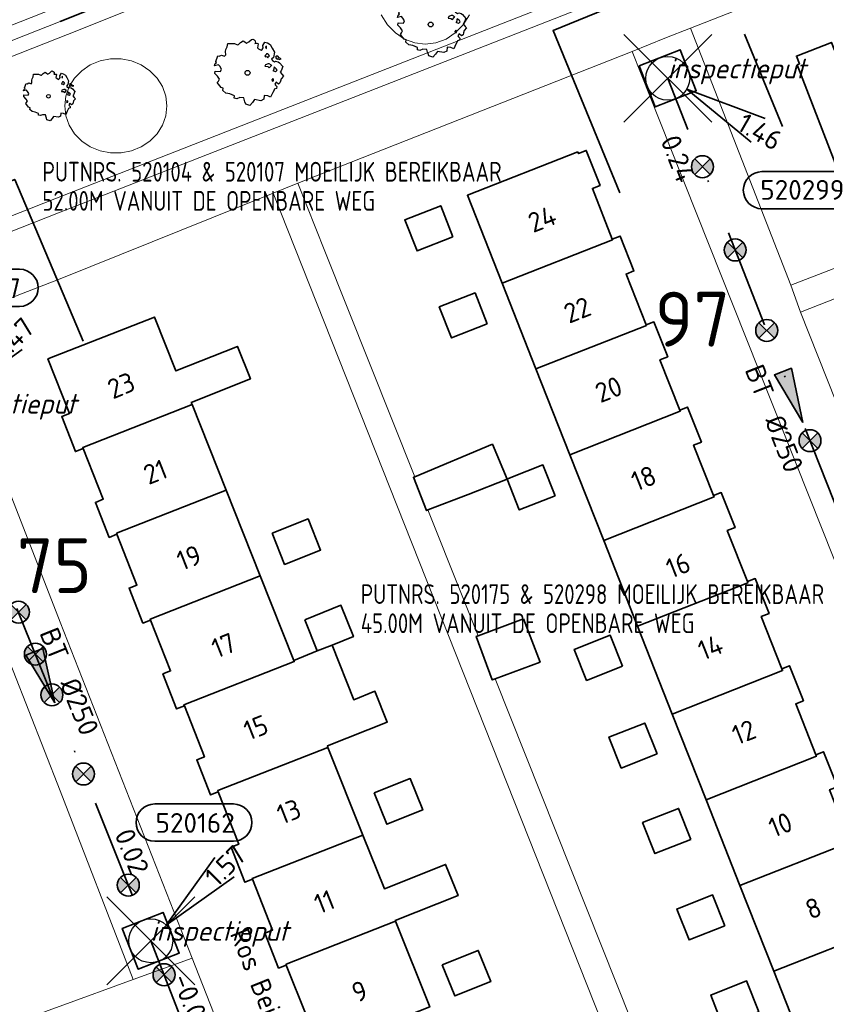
# Model space of a CAD drawing. Header units: metres. Extents: x 152391 to 157968, y 462336 to 467280.
# Tile 250 of 256: x 154997 to 155052, y 464848 to 464915. Entities that reach past the tile are written whole.
import ezdxf
from ezdxf.enums import TextEntityAlignment as Align

# ---------------------------------------------------------------- set-up
doc = ezdxf.new("R2010")
doc.units = ezdxf.units.M
doc.header["$LTSCALE"] = 0.75
doc.header["$PDMODE"] = 3
doc.header["$PDSIZE"] = 3
doc.linetypes.add('RI-VWA_BETON', pattern=[19, 9, -5, 0, -5])
doc.layers.get('0').update_dxf_attribs({"lineweight": 25})
doc.layers.get('defpoints').update_dxf_attribs({"lineweight": 25})
for name, color, linetype, lineweight in [('B-GV-GR-BOOM-S', 252, 'Continuous', 25), ('B-WE-GK-BESCHOEIING-G', 251, 'GK-BESCHOEIING', 35), ('B-WE-OG-BEBOUWING-GV', 6, 'Continuous', 35), ('B-WE-OG-BEBOUWING-T18', 1, 'Continuous', 18), ('B-WE-OG-TERREIN_CULTUURSCHEIDING-GV', 251, 'Continuous', 18), ('B-WE-OG-TOPOGRAFIE-T18', 1, 'Continuous', 18), ('B-WE-OG-WATER_SLOOT-GV', 251, 'Continuous', 18), ('B-WE-VH-VERHARDING_TEGEL-GV', 251, 'Continuous', 18), ('N-OI-RI-BIJZONDERDERHEDEN-T18', 134, 'Continuous', 18), ('N-OI-RI-T50', 130, 'Continuous', 50), ('N-OI-RI-VWA_PUTNUMMER-S @ 0.75', 36, 'Continuous', 35), ('N-OI-RI-VWA_RIOOLPUT_INSPECTIEPUT-S', 36, 'Continuous', 35), ('N-OI-RI-VWA_STROOMRICHTING-S @ 0.75', 36, 'Continuous', 35), ('N-OI-RI-VWA_TRANSPORTLEIDING_BETON_250-G', 36, 'RI-VWA_BETON', 35), ('N-RO-KG-GRENS_WERK-G', 7, 'XX-WERKGRENS', 35)]:
    doc.layers.add(name, color=color, linetype=linetype, lineweight=lineweight)
doc.layers.add('inspectieput', color=7, linetype='Continuous', plot=False)
doc.layers.add('N-OI-RI-VRIJVERVAL_HULPSTUK-S', color=210, linetype='Continuous', lineweight=35, plot=False)
doc.styles.add('NLCS-ISO', font='isocpeur.ttf')
doc.styles.add('NLCS-ISO-M750-T18', font='NLCS-ISO.ttf', dxfattribs={"height": 1.35})
doc.styles.add('NLCS-ISO-M750-T18_CURSIEF', font='NLCS-ISO.ttf', dxfattribs={"oblique": 15, "height": 1.35})
doc.styles.add('NLCS-ISO-M750-T50', font='NLCS-ISO.ttf', dxfattribs={"height": 3.75})
doc.linetypes.add('GK-BESCHOEIING', pattern='A,30,-5,[1,NLCS.SHX,S=1,R=0,X=0,Y=0],-5', length=40)
doc.linetypes.add('XX-WERKGRENS', pattern='A,0,[137,NLCS.SHX,S=0.1,R=0,X=-1.1,Y=-1.35],-6', length=6)

# ---------------------------------------------------------------- blocks, each defined once
blk = doc.blocks.new('*U108')
at = {"ltscale": 0.1}
blk.add_hatch(color=256, dxfattribs=at).paths.add_polyline_path([(2.5, 0), (-2.5, -0.833), (-2.5, 0.833)])
at = {"ltscale": 0.1, "flags": 128}
blk.add_lwpolyline([(2.5, 0), (-2.5, -0.833), (-2.5, 0.833)], close=True, dxfattribs=at)
at = {"ltscale": 0.1, "style": 'NLCS-ISO'}
for tag, p in [('BOBL', (-21.86, -3.24)), ('MAT', (-1, -3.74))]:
    blk.add_attdef(tag, text='', height=1.8, dxfattribs=at).set_placement(p, align=Align.BOTTOM_RIGHT)
for tag, p in [('BOBR', (16.014, -3.23)), ('DIA', (1, -3.74))]:
    blk.add_attdef(tag, text='', height=1.8, dxfattribs=at).set_placement(p, align=Align.BOTTOM_LEFT)
at = {"layer": 'defpoints', "ltscale": 0.1, "style": 'NLCS-ISO', "flags": 1}
blk.add_attdef('JVA', text='', height=1.8, dxfattribs=at).set_placement((0, -1), align=Align.TOP_CENTER)
blk = doc.blocks.new('*U147')
at = {"ltscale": 0.1}
blk.add_hatch(color=256, dxfattribs=at).paths.add_polyline_path([(2.5, 0), (-2.5, -0.833), (-2.5, 0.833)])
at = {"ltscale": 0.1, "flags": 128}
blk.add_lwpolyline([(2.5, 0), (-2.5, -0.833), (-2.5, 0.833)], close=True, dxfattribs=at)
at = {"ltscale": 0.1, "style": 'NLCS-ISO'}
for tag, p in [('MAT', (-1, 0.5)), ('BOBL', (-21.73, 0))]:
    blk.add_attdef(tag, text='', height=1.8, dxfattribs=at).set_placement(p, align=Align.BOTTOM_RIGHT)
for tag, p in [('DIA', (1, 0.5)), ('BOBR', (20.784, -0.006))]:
    blk.add_attdef(tag, text='', height=1.8, dxfattribs=at).set_placement(p, align=Align.BOTTOM_LEFT)
at = {"layer": 'defpoints', "ltscale": 0.1, "style": 'NLCS-ISO', "flags": 1}
blk.add_attdef('JVA', text='', height=1.8, dxfattribs=at).set_placement((0, -1), align=Align.TOP_CENTER)
blk = doc.blocks.new('*U165')
at = {"ltscale": 0.1}
blk.add_hatch(color=256, dxfattribs=at).paths.add_polyline_path([(2.5, 0), (-2.5, -0.833), (-2.5, 0.833)])
at = {"ltscale": 0.1, "flags": 128}
blk.add_lwpolyline([(2.5, 0), (-2.5, -0.833), (-2.5, 0.833)], close=True, dxfattribs=at)
at = {"ltscale": 0.1, "style": 'NLCS-ISO'}
for tag, p in [('MAT', (-1, 0.5)), ('BOBL', (-16.552, 0))]:
    blk.add_attdef(tag, text='', height=1.8, dxfattribs=at).set_placement(p, align=Align.BOTTOM_RIGHT)
for tag, p in [('DIA', (1, 0.5)), ('BOBR', (15.606, -0.003))]:
    blk.add_attdef(tag, text='', height=1.8, dxfattribs=at).set_placement(p, align=Align.BOTTOM_LEFT)
at = {"layer": 'defpoints', "ltscale": 0.1, "style": 'NLCS-ISO', "flags": 1}
blk.add_attdef('JVA', text='', height=1.8, dxfattribs=at).set_placement((0, -1), align=Align.TOP_CENTER)
blk = doc.blocks.new('B-SRI-PUT_VWA-SO')
at = {"flags": 128}
blk.add_lwpolyline([(-2, 2), (2, 2), (2, -2), (-2, -2)], close=True, dxfattribs=at)
at = {"lineweight": -3, "flags": 128}
blk.add_lwpolyline([(2, -2), (2, 2), (-2, 2), (-2, -2)], close=True, dxfattribs=at)
at = {"lineweight": -3}
blk.add_circle((0, 0), 2, dxfattribs=at)
blk = doc.blocks.new('*U274')
for q in [(7.61, -5.823), (8.857, -3.656)]:
    blk.add_line((1.733, -0.998), q)
blk.add_lwpolyline([(15.731, -11.882), (8.573, -11.882, -1), (8.573, -8.498), (15.731, -8.498, -1)], format="xyb", close=True)
at = {"ltscale": 0.1, "style": 'NLCS-ISO'}
blk.add_attdef('PUTHGT', text='', height=1.8, rotation=330.07382, dxfattribs=at).set_placement((6.614, -3.84), align=Align.MIDDLE_LEFT)
blk.add_attdef('PUTNR', text='', height=1.8, dxfattribs=at).set_placement((12.254, -8.358), align=Align.MIDDLE_CENTER)
blk = doc.blocks.new('*U378')
for q in [(5.834, 7.601), (7.601, 5.834)]:
    blk.add_line((1.414, 1.414), q)
blk.add_lwpolyline([(7.517, 12.469), (0.359, 12.469, 1), (0.359, 9.084), (7.517, 9.084, 1)], format="xyb", close=True)
at = {"ltscale": 0.1, "style": 'NLCS-ISO'}
blk.add_attdef('PUTHGT', text='', height=1.8, rotation=45, dxfattribs=at).set_placement((5.388, 5.428), align=Align.MIDDLE_LEFT)
blk.add_attdef('PUTNR', text='', height=1.8, dxfattribs=at).set_placement((4.04, 10.744), align=Align.MIDDLE_CENTER)
blk = doc.blocks.new('*U260')
for q in [(5.834, 7.601), (7.601, 5.834)]:
    blk.add_line((1.414, 1.414), q)
blk.add_lwpolyline([(7.376, 13.151), (0.218, 13.151, 1), (0.218, 9.767), (7.376, 9.767, 1)], format="xyb", close=True)
at = {"ltscale": 0.1, "style": 'NLCS-ISO'}
blk.add_attdef('PUTHGT', text='', height=1.8, rotation=45, dxfattribs=at).set_placement((5.388, 5.428), align=Align.MIDDLE_LEFT)
blk.add_attdef('PUTNR', text='', height=1.8, dxfattribs=at).set_placement((3.899, 11.427), align=Align.MIDDLE_CENTER)
blk = doc.blocks.new('SRI-HULP')
h = blk.add_hatch(color=256)
h.dxf.hatch_style = 1
h.paths.add_polyline_path([(-0.707, 0.707, 0.198912), (-1, 0, 0.198912), (-0.707, -0.707), (0, 0)])
h = blk.add_hatch(color=256)
h.dxf.hatch_style = 1
h.paths.add_polyline_path([(1, 0, 0.198912), (0.707, 0.707), (0, 0), (0.707, -0.707, 0.198912)])
for p, q in [((-0.707, 0.707), (0.707, -0.707)), ((-0.707, -0.707), (0.707, 0.707))]:
    blk.add_line(p, q)
blk.add_circle((0, 0), 1)
blk = doc.blocks.new('ACMAP_ANN_TEMPLATE_type knoop')
at = {"layer": 'defpoints', "style": 'NLCS-ISO-M750-T18_CURSIEF', "oblique": 15}
blk.add_attdef('type_knoop', (0, 0), '', height=1.35, dxfattribs=at)
blk = doc.blocks.new('SGR-BOOM_21_30')
at = {"linetype": 'Continuous'}
for p, q in [((-1.051, 1.335), (-1.016, 1.499)), ((-1.016, 1.499), (-0.668, 1.499)), ((-0.668, 1.499), (-0.516, 1.433)), ((-0.516, 1.433), (-0.47, 1.45)), ((-0.47, 1.45), (-0.365, 1.548)), ((-0.365, 1.548), (-0.226, 1.647)), ((-0.226, 1.647), (-0.133, 1.581)), ((-0.133, 1.581), (-0.063, 1.515)), ((-0.063, 1.515), (0.065, 1.581)), ((0.065, 1.581), (0.205, 1.712)), ((0.205, 1.712), (0.263, 1.729)), ((0.263, 1.729), (0.333, 1.696)), ((0.333, 1.696), (0.391, 1.647)), ((0.402, 1.532), (0.379, 1.499)), ((0.379, 1.499), (0.53, 1.515)), ((0.391, 1.647), (0.402, 1.532)), ((0.542, 1.483), (0.507, 1.285)), ((0.53, 1.515), (0.542, 1.483)), ((0.786, 1.4), (0.891, 1.565)), ((0.798, 1.285), (0.786, 1.4)), ((0.891, 1.565), (1.019, 1.532)), ((0.972, 1.368), (0.926, 1.335)), ((0.961, 1.269), (0.972, 1.368)), ((1.019, 1.532), (1.158, 1.45)), ((1.158, 1.45), (1.251, 1.269)), ((-1.633, 0.579), (-1.528, 0.875)), ((-1.528, 0.875), (-1.458, 0.858)), ((-1.458, 0.858), (-1.342, 0.908)), ((-1.342, 0.908), (-1.179, 0.858)), ((-1.179, 0.858), (-1.121, 0.924)), ((-1.133, 1.088), (-1.109, 1.187)), ((-1.121, 0.924), (-1.133, 1.088)), ((-1.109, 1.187), (-1.051, 1.335)), ((0.507, 1.285), (0.565, 1.236)), ((0.565, 1.236), (0.693, 1.154)), ((0.693, 1.154), (0.751, 1.203)), ((0.751, 1.203), (0.798, 1.285)), ((0.937, 0.908), (0.891, 0.875)), ((0.891, 0.875), (0.926, 0.825)), ((0.926, 1.335), (0.949, 1.253)), ((0.926, 0.825), (0.984, 0.842)), ((0.972, 0.973), (0.937, 0.908)), ((0.949, 1.253), (0.961, 1.236)), ((1.03, 0.973), (0.972, 0.973)), ((0.984, 0.842), (1.03, 0.776)), ((1.077, 0.94), (1.03, 0.973)), ((1.03, 0.776), (1.077, 0.842)), ((1.124, 0.875), (1.077, 0.94)), ((1.077, 0.842), (1.124, 0.875)), ((1.321, 0.793), (1.228, 0.694)), ((1.228, 0.694), (1.275, 0.628)), ((1.251, 1.269), (1.379, 1.055)), ((1.379, 1.055), (1.321, 0.793)), ((1.472, 0.858), (1.438, 0.809)), ((1.438, 0.809), (1.461, 0.743)), ((1.461, 0.743), (1.531, 0.694)), ((1.542, 0.858), (1.472, 0.858)), ((1.531, 0.727), (1.635, 0.678)), ((1.531, 0.694), (1.542, 0.727)), ((1.624, 0.76), (1.542, 0.858)), ((1.728, 0.71), (1.624, 0.76)), ((1.635, 0.678), (1.728, 0.71)), ((-1.703, 0.365), (-1.656, 0.48)), ((-1.493, 0.415), (-1.703, 0.365)), ((-1.679, -0.029), (-1.668, 0.086)), ((-1.668, 0.086), (-1.389, 0.07)), ((-1.656, 0.48), (-1.598, 0.53)), ((-1.598, 0.53), (-1.633, 0.579)), ((-1.423, 0.333), (-1.493, 0.415)), ((-1.33, 0.185), (-1.423, 0.333)), ((-1.389, 0.07), (-1.33, 0.185)), ((0.926, 0.415), (0.891, 0.333)), ((0.891, 0.333), (1.03, 0.316)), ((1.054, 0.464), (0.926, 0.415)), ((1.03, 0.316), (1.112, 0.251)), ((1.112, 0.464), (1.054, 0.464)), ((1.217, 0.398), (1.112, 0.464)), ((1.112, 0.251), (1.205, 0.365)), ((1.205, 0.365), (1.24, 0.415)), ((1.275, 0.628), (1.379, 0.563)), ((1.344, 0.185), (1.31, 0.103)), ((1.434, 0.049), (1.31, 0.103)), ((1.356, 0.3), (1.344, 0.234)), ((1.344, 0.234), (1.344, 0.185)), ((1.426, 0.234), (1.356, 0.3)), ((1.379, 0.563), (1.438, 0.595)), ((1.472, 0.201), (1.426, 0.234)), ((1.434, 0.049), (1.507, 0.136)), ((1.438, 0.595), (1.565, 0.563)), ((1.507, 0.136), (1.472, 0.201)), ((1.565, 0.563), (1.635, 0.513)), ((1.635, 0.513), (1.81, 0.316)), ((1.717, 0.103), (1.67, 0.037)), ((1.67, 0.037), (1.763, -0.094)), ((1.81, 0.316), (1.717, 0.103)), ((-1.54, -0.177), (-1.679, -0.029)), ((-1.551, -0.505), (-1.493, -0.423)), ((-1.354, -0.752), (-1.551, -0.505)), ((-1.435, -0.324), (-1.54, -0.177)), ((-1.493, -0.423), (-1.435, -0.324)), ((1.286, -0.292), (1.24, -0.357)), ((1.24, -0.357), (1.251, -0.423)), ((1.263, -0.423), (1.333, -0.407)), ((1.333, -0.341), (1.286, -0.292)), ((1.333, -0.407), (1.333, -0.341)), ((1.461, -0.472), (1.391, -0.587)), ((1.391, -0.587), (1.426, -0.637)), ((1.426, -0.637), (1.496, -0.702)), ((1.577, -0.587), (1.461, -0.472)), ((1.658, -0.522), (1.577, -0.587)), ((1.682, -0.423), (1.658, -0.522)), ((1.717, -0.308), (1.682, -0.423)), ((1.845, -0.177), (1.717, -0.308)), ((1.763, -0.094), (1.845, -0.177)), ((-1.249, -0.784), (-1.354, -0.752)), ((-1.272, -0.899), (-1.249, -0.784)), ((-1.109, -1.047), (-1.272, -0.899)), ((-0.912, -1.08), (-1.109, -1.047)), ((-0.668, -1.179), (-0.912, -1.08)), ((-0.679, -1.294), (-0.668, -1.179)), ((-0.551, -1.326), (-0.679, -1.294)), ((-0.4, -1.261), (-0.551, -1.326)), ((-0.191, -1.277), (-0.4, -1.261)), ((-0.156, -1.425), (-0.191, -1.277)), ((0.844, -1.162), (0.833, -1.359)), ((1.03, -1.179), (0.844, -1.162)), ((1.182, -1.244), (1.03, -1.179)), ((1.286, -1.014), (1.182, -1.244)), ((1.356, -0.883), (1.286, -1.014)), ((1.368, -0.834), (1.356, -0.883)), ((1.484, -0.801), (1.368, -0.834)), ((1.496, -0.702), (1.484, -0.801)), ((-0.133, -1.491), (-0.156, -1.425)), ((-0.098, -1.606), (-0.133, -1.491)), ((0.112, -1.671), (-0.098, -1.606)), ((0.251, -1.524), (0.112, -1.671)), ((0.356, -1.376), (0.251, -1.524)), ((0.682, -1.441), (0.356, -1.376)), ((0.833, -1.359), (0.682, -1.441))]:
    blk.add_line(p, q, dxfattribs=at)
blk.add_circle((0, 0), 0.126, dxfattribs=at)
blk = doc.blocks.new('SGR-BOOM_31_50')
at = {"linetype": 'Continuous'}
for p, q in [((-0.626, 1.933), (-0.487, 2.064)), ((-0.487, 2.064), (-0.301, 2.196)), ((-0.301, 2.196), (-0.177, 2.108)), ((-0.177, 2.108), (-0.084, 2.02)), ((-0.084, 2.02), (0.087, 2.108)), ((0.087, 2.108), (0.273, 2.283)), ((0.273, 2.283), (0.351, 2.305)), ((0.351, 2.305), (0.444, 2.261)), ((0.444, 2.261), (0.521, 2.196)), ((0.537, 2.042), (0.506, 1.999)), ((0.506, 1.999), (0.707, 2.02)), ((0.521, 2.196), (0.537, 2.042)), ((0.707, 2.02), (0.723, 1.977)), ((1.048, 1.867), (1.188, 2.086)), ((1.188, 2.086), (1.358, 2.042)), ((1.358, 2.042), (1.545, 1.933)), ((-1.51, 1.451), (-1.479, 1.582)), ((-1.495, 1.232), (-1.51, 1.451)), ((-1.479, 1.582), (-1.402, 1.78)), ((-1.402, 1.78), (-1.355, 1.999)), ((-1.355, 1.999), (-0.89, 1.999)), ((-0.89, 1.999), (-0.688, 1.911)), ((-0.688, 1.911), (-0.626, 1.933)), ((0.723, 1.977), (0.676, 1.714)), ((0.676, 1.714), (0.754, 1.648)), ((0.754, 1.648), (0.924, 1.539)), ((0.924, 1.539), (1.002, 1.604)), ((1.002, 1.604), (1.064, 1.714)), ((1.064, 1.714), (1.048, 1.867)), ((1.296, 1.823), (1.234, 1.78)), ((1.234, 1.78), (1.265, 1.67)), ((1.265, 1.67), (1.281, 1.648)), ((1.281, 1.692), (1.296, 1.823)), ((1.545, 1.933), (1.669, 1.692)), ((1.669, 1.692), (1.839, 1.407)), ((1.839, 1.407), (1.762, 1.057)), ((-2.208, 0.641), (-2.131, 0.706)), ((-2.177, 0.772), (-2.038, 1.166)), ((-2.131, 0.706), (-2.177, 0.772)), ((-2.038, 1.166), (-1.944, 1.144)), ((-1.944, 1.144), (-1.789, 1.21)), ((-1.789, 1.21), (-1.572, 1.144)), ((-1.572, 1.144), (-1.495, 1.232)), ((1.25, 1.21), (1.188, 1.166)), ((1.188, 1.166), (1.234, 1.101)), ((1.234, 1.101), (1.312, 1.122)), ((1.296, 1.298), (1.25, 1.21)), ((1.374, 1.298), (1.296, 1.298)), ((1.312, 1.122), (1.374, 1.035)), ((1.436, 1.254), (1.374, 1.298)), ((1.374, 1.035), (1.436, 1.122)), ((1.498, 1.166), (1.436, 1.254)), ((1.436, 1.122), (1.498, 1.166)), ((1.762, 1.057), (1.638, 0.925)), ((1.638, 0.925), (1.7, 0.838)), ((1.7, 0.838), (1.839, 0.75)), ((1.839, 0.75), (1.917, 0.794)), ((1.963, 1.144), (1.917, 1.079)), ((1.917, 1.079), (1.948, 0.991)), ((1.917, 0.794), (2.087, 0.75)), ((1.948, 0.991), (2.041, 0.925)), ((2.056, 1.144), (1.963, 1.144)), ((2.041, 0.969), (2.18, 0.903)), ((2.041, 0.925), (2.056, 0.969)), ((2.165, 1.013), (2.056, 1.144)), ((2.087, 0.75), (2.18, 0.684)), ((2.304, 0.947), (2.165, 1.013)), ((2.18, 0.903), (2.304, 0.947)), ((2.18, 0.684), (2.413, 0.422)), ((-2.27, 0.487), (-2.208, 0.641)), ((-1.991, 0.553), (-2.27, 0.487)), ((-2.239, -0.038), (-2.224, 0.115)), ((-2.224, 0.115), (-1.851, 0.093)), ((-1.898, 0.444), (-1.991, 0.553)), ((-1.774, 0.246), (-1.898, 0.444)), ((-1.851, 0.093), (-1.774, 0.246)), ((1.234, 0.553), (1.188, 0.444)), ((1.188, 0.444), (1.374, 0.422)), ((1.405, 0.619), (1.234, 0.553)), ((1.374, 0.422), (1.483, 0.334)), ((1.483, 0.619), (1.405, 0.619)), ((1.622, 0.531), (1.483, 0.619)), ((1.483, 0.334), (1.607, 0.487)), ((1.607, 0.487), (1.653, 0.553)), ((1.793, 0.246), (1.746, 0.137)), ((1.911, 0.065), (1.746, 0.137)), ((1.808, 0.4), (1.793, 0.312)), ((1.793, 0.312), (1.793, 0.246)), ((1.901, 0.312), (1.808, 0.4)), ((1.963, 0.268), (1.901, 0.312)), ((1.911, 0.065), (2.01, 0.181)), ((2.01, 0.181), (1.963, 0.268)), ((2.289, 0.137), (2.227, 0.049)), ((2.227, 0.049), (2.351, -0.126)), ((2.413, 0.422), (2.289, 0.137)), ((-2.053, -0.235), (-2.239, -0.038)), ((-2.069, -0.673), (-1.991, -0.564)), ((-1.913, -0.433), (-2.053, -0.235)), ((-1.991, -0.564), (-1.913, -0.433)), ((1.715, -0.389), (1.653, -0.476)), ((1.653, -0.476), (1.669, -0.564)), ((1.684, -0.564), (1.777, -0.542)), ((1.777, -0.454), (1.715, -0.389)), ((1.777, -0.542), (1.777, -0.454)), ((1.948, -0.63), (1.855, -0.783)), ((2.103, -0.783), (1.948, -0.63)), ((2.242, -0.564), (2.211, -0.695)), ((2.289, -0.411), (2.242, -0.564)), ((2.459, -0.235), (2.289, -0.411)), ((2.351, -0.126), (2.459, -0.235)), ((-1.805, -1.002), (-2.069, -0.673)), ((-1.665, -1.046), (-1.805, -1.002)), ((-1.696, -1.199), (-1.665, -1.046)), ((-1.479, -1.396), (-1.696, -1.199)), ((1.808, -1.177), (1.715, -1.352)), ((1.824, -1.112), (1.808, -1.177)), ((1.979, -1.068), (1.824, -1.112)), ((1.855, -0.783), (1.901, -0.849)), ((1.901, -0.849), (1.994, -0.936)), ((1.994, -0.936), (1.979, -1.068)), ((2.211, -0.695), (2.103, -0.783)), ((-1.216, -1.44), (-1.479, -1.396)), ((-0.89, -1.571), (-1.216, -1.44)), ((-0.906, -1.725), (-0.89, -1.571)), ((-0.735, -1.769), (-0.906, -1.725)), ((-0.533, -1.681), (-0.735, -1.769)), ((-0.254, -1.703), (-0.533, -1.681)), ((-0.208, -1.9), (-0.254, -1.703)), ((-0.177, -1.988), (-0.208, -1.9)), ((-0.13, -2.141), (-0.177, -1.988)), ((0.475, -1.834), (0.335, -2.031)), ((0.909, -1.922), (0.475, -1.834)), ((1.11, -1.812), (0.909, -1.922)), ((1.126, -1.55), (1.11, -1.812)), ((1.374, -1.571), (1.126, -1.55)), ((1.576, -1.659), (1.374, -1.571)), ((1.715, -1.352), (1.576, -1.659)), ((0.149, -2.229), (-0.13, -2.141)), ((0.335, -2.031), (0.149, -2.229))]:
    blk.add_line(p, q, dxfattribs=at)
blk.add_circle((0, 0), 0.169, dxfattribs=at)

msp = doc.modelspace()

# ---------------------------------------------------------------- linework, layer by layer
at = {"layer": 'B-WE-GK-BESCHOEIING-G'}
msp.add_lwpolyline([(155032.375, 464928.165), (155000, 464915.199)], dxfattribs=at)
at = {"layer": 'B-WE-OG-BEBOUWING-GV'}
for points in [[(155050.328, 464912.254), (155053.189, 464904.825), (155059.295, 464907.206), (155056.408, 464914.622), (155056.351, 464914.599), (155052.877, 464913.247), (155052.67, 464913.778), (155050.275, 464912.845), (155050.482, 464912.314)], [(155035.352, 464906.304), (155027.814, 464903.332), (155030.182, 464897.324), (155037.721, 464900.296), (155037.705, 464900.337), (155036.342, 464903.794), (155036.872, 464904.003), (155035.93, 464906.392), (155035.4, 464906.183)], [(155026.821, 464900.494), (155025.987, 464902.611), (155023.537, 464901.645), (155024.374, 464899.529)], [(155030.182, 464897.324), (155032.493, 464891.463), (155040.032, 464894.435), (155040.017, 464894.471), (155038.647, 464897.948), (155039.177, 464898.157), (155038.235, 464900.546), (155037.705, 464900.337), (155037.721, 464900.296)], [(155029.167, 464894.546), (155028.332, 464896.663), (155025.883, 464895.697), (155026.719, 464893.581)], [(155009.009, 464889.031), (155008.954, 464889.168), (155012.995, 464890.78), (155012.11, 464892.999), (155007.908, 464891.323), (155006.439, 464895.006), (154999.17, 464892.15), (155000.639, 464888.411), (155000.108, 464888.203), (155001.048, 464885.811), (155001.579, 464886.019), (155001.547, 464886.1)], [(155040.017, 464894.471), (155040.032, 464894.435), (155032.493, 464891.463), (155034.805, 464885.602), (155042.342, 464888.574), (155042.315, 464888.643), (155040.959, 464892.082), (155041.49, 464892.291), (155040.548, 464894.68)], [(155003.88, 464880.161), (155003.851, 464880.236), (155011.348, 464883.181), (155009.009, 464889.031), (155001.547, 464886.1), (155001.579, 464886.019), (155002.94, 464882.553), (155002.41, 464882.345), (155003.35, 464879.953)], [(155037.116, 464879.741), (155044.653, 464882.713), (155044.617, 464882.806), (155043.257, 464886.254), (155043.787, 464886.463), (155042.846, 464888.852), (155042.315, 464888.643), (155042.342, 464888.574), (155034.805, 464885.602)], [(155024.216, 464884.091), (155024.129, 464884.055), (155025.021, 464881.785), (155025.118, 464881.823), (155027.859, 464882.892), (155030.516, 464883.939), (155029.521, 464886.313)], [(155033.803, 464882.789), (155032.968, 464884.906), (155030.775, 464884.041), (155030.516, 464883.939), (155031.355, 464881.824)], [(155011.348, 464883.181), (155003.851, 464880.236), (155003.88, 464880.161), (155005.242, 464876.694), (155004.712, 464876.486), (155005.651, 464874.094), (155006.182, 464874.302), (155006.154, 464874.372), (155013.666, 464877.323)], [(155037.116, 464879.741), (155039.426, 464873.881), (155046.964, 464876.853), (155046.933, 464876.931), (155045.559, 464880.417), (155046.089, 464880.626), (155045.147, 464883.015), (155044.617, 464882.806), (155044.653, 464882.713)], [(155014.47, 464880.236), (155015.323, 464878.099), (155017.784, 464879.081), (155016.932, 464881.217)], [(155015.952, 464871.548), (155013.666, 464877.323), (155006.154, 464874.372), (155006.182, 464874.302), (155007.546, 464870.831), (155007.015, 464870.622), (155007.955, 464868.23), (155008.486, 464868.439), (155008.458, 464868.509), (155015.985, 464871.466)], [(155041.792, 464867.88), (155049.33, 464870.852), (155049.284, 464870.969), (155047.875, 464874.542), (155048.405, 464874.752), (155047.463, 464877.14), (155046.933, 464876.931), (155046.964, 464876.853), (155039.426, 464873.881)], [(155016.71, 464874.327), (155017.562, 464872.191), (155018.565, 464872.591), (155020.023, 464873.172), (155019.171, 464875.309)], [(155031.649, 464874.383), (155028.536, 464873.229), (155028.409, 464873.182), (155029.508, 464870.216), (155029.706, 464870.289), (155032.778, 464871.431)], [(155038.395, 464871.141), (155037.561, 464873.258), (155035.111, 464872.292), (155035.948, 464870.176)], [(155018.565, 464872.591), (155017.562, 464872.191), (155015.952, 464871.548), (155015.985, 464871.466), (155008.458, 464868.509), (155008.486, 464868.439), (155009.855, 464864.953), (155009.325, 464864.744), (155010.264, 464862.352), (155010.795, 464862.561), (155010.762, 464862.645), (155018.288, 464865.602), (155018.249, 464865.698), (155022.333, 464867.327), (155021.493, 464869.433), (155020.053, 464868.859)], [(155049.284, 464870.969), (155049.33, 464870.852), (155041.792, 464867.88), (155044.103, 464862.019), (155051.641, 464864.991), (155051.602, 464865.089), (155050.227, 464868.578), (155050.757, 464868.787), (155049.814, 464871.178)], [(155040.758, 464865.148), (155039.924, 464867.265), (155037.474, 464866.299), (155038.311, 464864.183)], [(155020.677, 464859.611), (155018.288, 464865.602), (155010.762, 464862.645), (155010.795, 464862.561), (155012.201, 464858.982), (155011.67, 464858.774), (155012.61, 464856.382), (155013.141, 464856.59), (155013.12, 464856.642)], [(155051.602, 464865.089), (155051.641, 464864.991), (155044.103, 464862.019), (155046.414, 464856.158), (155053.952, 464859.131), (155053.911, 464859.233), (155052.544, 464862.7), (155053.074, 464862.91), (155052.133, 464865.298)], [(155021.448, 464862.485), (155022.3, 464860.349), (155024.761, 464861.331), (155023.909, 464863.467)], [(155043.061, 464859.309), (155042.226, 464861.425), (155039.776, 464860.459), (155040.613, 464858.343)], [(155013.141, 464856.59), (155014.506, 464853.114), (155013.976, 464852.905), (155014.916, 464850.513), (155015.446, 464850.722), (155015.424, 464850.778), (155022.907, 464853.718), (155022.889, 464853.764), (155027.169, 464855.471), (155026.317, 464857.607), (155022.14, 464855.942), (155020.677, 464859.611), (155013.12, 464856.642)], [(155053.911, 464859.233), (155053.952, 464859.131), (155046.414, 464856.158), (155048.725, 464850.298), (155056.263, 464853.27), (155056.216, 464853.388), (155054.853, 464856.844), (155055.383, 464857.054), (155054.441, 464859.442)], [(155045.389, 464853.403), (155044.555, 464855.52), (155042.105, 464854.554), (155042.942, 464852.438)], [(155015.446, 464850.722), (155016.813, 464847.244), (155016.282, 464847.035), (155017.222, 464844.643), (155017.753, 464844.852), (155017.728, 464844.914), (155025.242, 464847.867), (155022.907, 464853.718), (155015.424, 464850.778)], [(155058.525, 464847.531), (155057.158, 464850.998), (155057.689, 464851.207), (155056.746, 464853.598), (155056.216, 464853.388), (155056.263, 464853.27), (155048.725, 464850.298), (155050.962, 464844.624), (155051.036, 464844.437), (155058.573, 464847.409)], [(155026.094, 464850.748), (155026.946, 464848.612), (155029.407, 464849.593), (155028.555, 464851.73)], [(155047.708, 464847.524), (155046.873, 464849.64), (155044.423, 464848.674), (155045.26, 464846.558)]]:
    msp.add_lwpolyline(points, close=True, dxfattribs=at)
at = {"layer": 'B-WE-OG-TERREIN_CULTUURSCHEIDING-GV'}
msp.add_lwpolyline([(155033.237, 464927.433), (155032.308, 464927.061), (155034.487, 464921.242), (155035.328, 464921.602), (155036.239, 464917.455), (154999.634, 464903.098), (154873.284, 464853.24), (154868.643, 464851.417), (154867.28, 464852.05), (154866.759, 464853.393), (154865.858, 464853.044), (154866.484, 464851.435), (154867.144, 464849.754), (154873.65, 464852.31), (154939.131, 464878.149), (155000, 464902.167), (155037.399, 464916.836), (155036.046, 464922.995), (155035.056, 464922.573)], close=True, dxfattribs=at)
at = {"layer": 'B-WE-OG-WATER_SLOOT-GV'}
for points in [[(155033.266, 464929.6), (155030.356, 464936.886), (155002.461, 464925.548), (155000.489, 464924.777), (155000.365, 464924.728), (155000.24, 464924.679), (154981.13, 464917.284), (154980.749, 464918.209), (154932.175, 464898.794), (154878.426, 464877.673), (154859.204, 464870.119), (154858.879, 464869.989), (154856.278, 464868.952), (154855.953, 464868.822), (154859.112, 464860.723), (154859.475, 464859.792), (154862.721, 464861.094), (154862.358, 464862.026), (154895.855, 464875.171), (154999.633, 464916.129)], [(154862.721, 464861.094), (154881.084, 464868.3), (154883.807, 464868.295), (154893.75, 464872.197), (154900.483, 464875.922), (154912.136, 464880.522), (154918.368, 464882.129), (154927.904, 464886.068), (154929.499, 464886.958), (154932.605, 464887.996), (154937.455, 464889.768), (154946.922, 464893.53), (154952.538, 464895.649), (154960.401, 464899.571), (155000, 464915.199), (155032.375, 464928.165), (155032.34, 464928.253), (155033.604, 464928.755), (155033.266, 464929.6), (154999.633, 464916.129), (154895.855, 464875.171), (154862.358, 464862.026)], [(155000.321, 464909.439), (155000.397, 464908.767), (155000.622, 464908.124), (155000.986, 464907.539), (155001.473, 464907.037), (155002.062, 464906.64), (155002.726, 464906.365), (155003.438, 464906.225), (155004.166, 464906.225), (155004.878, 464906.365), (155005.543, 464906.64), (155006.131, 464907.037), (155006.618, 464907.539), (155006.982, 464908.124), (155007.207, 464908.767), (155007.283, 464909.439), (155007.207, 464910.111), (155006.982, 464910.754), (155006.618, 464911.339), (155006.131, 464911.841), (155005.543, 464912.238), (155004.878, 464912.513), (155004.166, 464912.653), (155003.438, 464912.653), (155002.726, 464912.513), (155002.062, 464912.238), (155001.473, 464911.841), (155000.986, 464911.339), (155000.622, 464910.754), (155000.397, 464910.111)], [(155000.622, 464910.754), (155000.986, 464911.339), (155001.473, 464911.841), (155002.062, 464912.238), (155002.726, 464912.513), (155003.438, 464912.653), (155004.166, 464912.653), (155004.878, 464912.513), (155005.543, 464912.238), (155006.131, 464911.841), (155006.618, 464911.339), (155006.982, 464910.754), (155007.207, 464910.111), (155007.283, 464909.439), (155007.207, 464908.767), (155006.982, 464908.124), (155006.618, 464907.539), (155006.131, 464907.037), (155005.543, 464906.64), (155004.878, 464906.365), (155004.166, 464906.225), (155003.438, 464906.225), (155002.726, 464906.365), (155002.062, 464906.64), (155001.473, 464907.037), (155000.986, 464907.539), (155000.622, 464908.124), (155000.397, 464908.767), (155000.321, 464909.439), (155000.397, 464910.111)]]:
    msp.add_lwpolyline(points, close=True, dxfattribs=at)
for points in [[(154950.21, 464893.432), (154954.926, 464896.335), (155000.497, 464914.321), (155032.308, 464927.061), (155033.237, 464927.433), (155032.941, 464928.223), (155032.432, 464928.021), (155032.375, 464928.165), (155000, 464915.199), (154960.401, 464899.571), (154952.538, 464895.649), (154946.922, 464893.53), (154937.455, 464889.768), (154932.605, 464887.996), (154929.499, 464886.958), (154927.904, 464886.068), (154918.368, 464882.129), (154912.136, 464880.522), (154900.483, 464875.922), (154893.75, 464872.197), (154883.807, 464868.295), (154881.084, 464868.3)], [(154942.074, 464891.263), (154931.69, 464887.164), (154926.379, 464884.265), (154921.065, 464881.754), (154910.193, 464877.902), (154900.771, 464874.415), (154887.271, 464868.909), (154878.381, 464866.166), (154863.997, 464860.521), (154866.759, 464853.393), (154867.28, 464852.05), (154868.643, 464851.417), (154873.284, 464853.24), (154999.634, 464903.098), (155036.239, 464917.455), (155035.328, 464921.602), (155034.487, 464921.242), (155032.308, 464927.061), (155000.497, 464914.321), (154954.926, 464896.335), (154950.21, 464893.432)], [(155021.921, 464915.655), (155022.349, 464914.982), (155022.89, 464914.426), (155023.52, 464914.01), (155024.212, 464913.753), (155024.936, 464913.666), (155025.66, 464913.753), (155026.352, 464914.01), (155026.982, 464914.426), (155027.523, 464914.982), (155027.951, 464915.655)], [(155027.951, 464915.655), (155027.523, 464914.982), (155026.982, 464914.426), (155026.352, 464914.01), (155025.66, 464913.753), (155024.936, 464913.666), (155024.212, 464913.753), (155023.52, 464914.01), (155022.89, 464914.426), (155022.349, 464914.982), (155021.921, 464915.655)]]:
    msp.add_lwpolyline(points, dxfattribs=at)
at = {"layer": 'B-WE-VH-VERHARDING_TEGEL-GV'}
for points in [[(155037.399, 464916.836), (155000, 464902.167), (154939.131, 464878.149)], [(154946.497, 464876.531), (154988.236, 464892.804), (154992.066, 464894.537), (155000, 464897.626), (155014.538, 464903.467), (155016.235, 464904.155), (155039.059, 464913.153), (155041.297, 464914.059), (155043.037, 464914.762), (155048.45, 464916.903)], [(155024.309, 464812.216), (155023.776, 464813.583), (155021.649, 464819.003), (155009.015, 464851.193), (155004.991, 464849.73), (155000, 464847.917), (154999.182, 464847.62), (154963.668, 464833.597), (154959.516, 464831.917), (154960.452, 464829.848)]]:
    msp.add_lwpolyline(points, dxfattribs=at)
for points in [[(155050.563, 464895.352), (155049.901, 464897.179), (155043.037, 464914.762), (155041.297, 464914.059), (155039.059, 464913.153), (155040.906, 464908.505), (155069.013, 464837.796), (155071.194, 464832.308), (155074.789, 464833.961), (155068.07, 464851.149), (155067.35, 464852.96), (155059.586, 464872.863), (155058.266, 464875.823), (155057.219, 464878.526)], [(155089.699, 464912.759), (155085.177, 464911.013), (155055.376, 464899.304), (155049.901, 464897.179), (155050.563, 464895.352), (155056.073, 464897.503), (155085.925, 464909.212), (155090.421, 464910.944)], [(155046.277, 464828.633), (155029.706, 464870.289), (155029.508, 464870.216), (155028.409, 464873.182), (155028.536, 464873.229), (155027.405, 464876.072), (155025.118, 464881.823), (155025.021, 464881.785), (155024.129, 464884.055), (155024.216, 464884.091), (155018.08, 464899.516), (155016.235, 464904.155), (155014.538, 464903.467), (155044.461, 464827.949), (155045.887, 464824.35), (155043.828, 464823.534), (155044.602, 464821.734), (155046.612, 464822.521), (155048.466, 464823.214), (155047.589, 464825.336)], [(155009.015, 464851.193), (155000, 464874.161), (154992.066, 464894.537), (154988.236, 464892.804), (154996.083, 464872.623), (154996.787, 464870.826), (155000, 464862.631), (155004.991, 464849.73)]]:
    msp.add_lwpolyline(points, close=True, dxfattribs=at)
at = {"layer": 'inspectieput'}
for p in [(155041.49, 464911.32), (155006.19, 464852.38)]:
    msp.add_point(p, dxfattribs=at)
at = {"layer": 'N-OI-RI-VWA_TRANSPORTLEIDING_BETON_250-G'}
for p, q in [((155058.59, 464867.76), (155041.49, 464911.32)), ((154991.7, 464888.41), (155006.19, 464852.38)), ((155006.19, 464852.38), (155023.14, 464808.97))]:
    msp.add_line(p, q, dxfattribs=at)
at = {"layer": 'N-RO-KG-GRENS_WERK-G', "ltscale": 0.5, "flags": 128}
for points in [[(155044.771, 464919.145), (155033.665, 464914.601), (155038.209, 464903.495)], [(155049.315, 464908.039), (155046.739, 464914.334)], [(155001.57, 464893.361), (154996.898, 464904.417), (154974.469, 464895.513), (154974.469, 464895.513)]]:
    msp.add_lwpolyline(points, dxfattribs=at)

# ---------------------------------------------------------------- block references
at = {"layer": 'B-GV-GR-BOOM-S', "transparency": 33554559}
for name, p in [('SGR-BOOM_31_50', (155025.3, 464915)), ('SGR-BOOM_31_50', (155012.8, 464911.7)), ('SGR-BOOM_21_30', (154999.2, 464910.1))]:
    msp.add_blockref(name, p, dxfattribs=at)
at = {"layer": 'defpoints'}
for p in [(155041.49, 464911.32), (154991.7, 464888.41), (155006.19, 464852.38)]:
    msp.add_blockref('ACMAP_ANN_TEMPLATE_type knoop', p, dxfattribs=at).add_auto_attribs({'type_knoop': 'inspectieput'})
at = {"layer": 'N-OI-RI-VRIJVERVAL_HULPSTUK-S', "xscale": 0.75, "yscale": 0.75, "zscale": 0.75}
for p in [(155043.859, 464905.281), (155046.094, 464899.594), (155048.25, 464894.094), (155051.203, 464886.562), (154997.156, 464874.844), (154998.312, 464871.969), (154999.438, 464869.188), (155001.594, 464863.781), (155004.656, 464856.188), (155007.094, 464850.062)]:
    msp.add_blockref('SRI-HULP', p, dxfattribs=at)
at = {"layer": 'N-OI-RI-VWA_PUTNUMMER-S @ 0.75'}
ref = msp.add_blockref('*U274', (155041.49, 464911.32), dxfattribs=dict(at, xscale=0.75, yscale=0.75, zscale=0.75))
ref.add_attrib('PUTNR', '520299', dxfattribs={"layer": '0', "ltscale": 0.1, "height": 1.35, "style": 'NLCS-ISO'}).set_placement((155050.681, 464903.702), align=Align.MIDDLE_CENTER)
ref.add_attrib('PUTHGT', '1.46', dxfattribs={"layer": '0', "ltscale": 0.1, "height": 1.35, "rotation": 330.07382, "style": 'NLCS-ISO'}).set_placement((155046.451, 464908.44), align=Align.MIDDLE_LEFT)
at = {"layer": 'N-OI-RI-VWA_PUTNUMMER-S @ 0.75', "xscale": 0.75, "yscale": 0.75, "zscale": 0.75}
for name, p, values in [('*U260', (154991.7, 464888.41), {'PUTNR': '520107', 'PUTHGT': '1.47'}), ('*U378', (155006.19, 464852.38), {'PUTNR': '520162', 'PUTHGT': '1.57'})]:
    msp.add_blockref(name, p, dxfattribs=at).add_auto_attribs(values)
at = {"layer": 'N-OI-RI-VWA_RIOOLPUT_INSPECTIEPUT-S', "xscale": 0.75, "yscale": 0.75, "zscale": 0.75}
for p, rotation in [((155041.49, 464911.32), 291.433084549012), ((155006.19, 464852.38), 291.3288070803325)]:
    msp.add_blockref('B-SRI-PUT_VWA-SO', p, dxfattribs=dict(at, rotation=rotation))
at = {"layer": 'N-OI-RI-VWA_STROOMRICHTING-S @ 0.75', "xscale": 0.75, "yscale": 0.75, "zscale": 0.75}
for name, p, rotation, values in [('*U108', (155050.04, 464889.54), 291.433084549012, {'MAT': 'BT', 'DIA': '%%c250', 'BOBL': '0.24', 'BOBR': '-0.02'}), ('*U165', (154998.945, 464870.395), 291.9082584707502, {'MAT': 'BT', 'DIA': '%%c250', 'BOBL': '0.22', 'BOBR': '0.02'}), ('*U147', (155014.665, 464830.675), 291.3288070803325, {'MAT': 'BT', 'DIA': '%%c250', 'BOBL': '-0.02', 'BOBR': '-0.15'})]:
    msp.add_blockref(name, p, dxfattribs=dict(at, rotation=rotation)).add_auto_attribs(values)

# ---------------------------------------------------------------- texts
at = {"layer": 'B-WE-OG-BEBOUWING-T18', "style": 'NLCS-ISO-M750-T18'}
for s, rotation, p in [('24', 21.4, (155032.912, 464901.712)), ('22', 21.5, (155035.316, 464895.49)), ('23', 22.3, (155004.17, 464890.336)), ('20', 21.5, (155037.456, 464890.062)), ('21', 21.5, (155006.501, 464884.428)), ('18', 21.5, (155039.848, 464883.997)), ('19', 21.5, (155008.805, 464878.564)), ('16', 21.5, (155042.2, 464878.032)), ('17', 21.5, (155011.161, 464872.566)), ('14', 21.5, (155044.403, 464872.444)), ('15', 21.5, (155013.366, 464866.954)), ('12', 21.5, (155046.69, 464866.641)), ('13', 21.5, (155015.62, 464861.216)), ('10', 21.5, (155049.186, 464860.311)), ('11', 21.5, (155018.043, 464855.051)), ('8', 21.5, (155051.433, 464854.611)), ('9', 21.5, (155020.448, 464848.93))]:
    msp.add_text(s, height=1.35, rotation=rotation, dxfattribs=at).set_placement(p, align=Align.MIDDLE)
at = {"layer": 'B-WE-OG-TOPOGRAFIE-T18', "style": 'NLCS-ISO-M750-T18'}
msp.add_text('Ros Beiaartpad', height=1.35, rotation=291.9, dxfattribs=at).set_placement((155014.276, 464847.393), align=Align.MIDDLE)
at = {"layer": 'N-OI-RI-BIJZONDERDERHEDEN-T18', "style": 'NLCS-ISO-M750-T18_CURSIEF', "width": 0.8}
for s, p in [('PUTNRS. 520104 & 520107 MOEILIJK BEREIKBAAR', (154998.797, 464904.264)), ('52.00M VANUIT DE OPENBARE WEG', (154998.797, 464902.273)), ('PUTNRS. 520175 & 520298 MOEILIJK BEREIKBAAR', (155020.529, 464875.399)), ('45.00M VANUIT DE OPENBARE WEG', (155020.529, 464873.408))]:
    msp.add_text(s, height=1.35, dxfattribs=at).set_placement(p)
at = {"layer": 'N-OI-RI-T50', "style": 'NLCS-ISO-M750-T50'}
for s, p in [('97', (155040.611, 464892.99)), ('75', (154997.051, 464876.143))]:
    msp.add_text(s, height=3.75, dxfattribs=at).set_placement(p)

doc.saveas('drawing.dxf')
